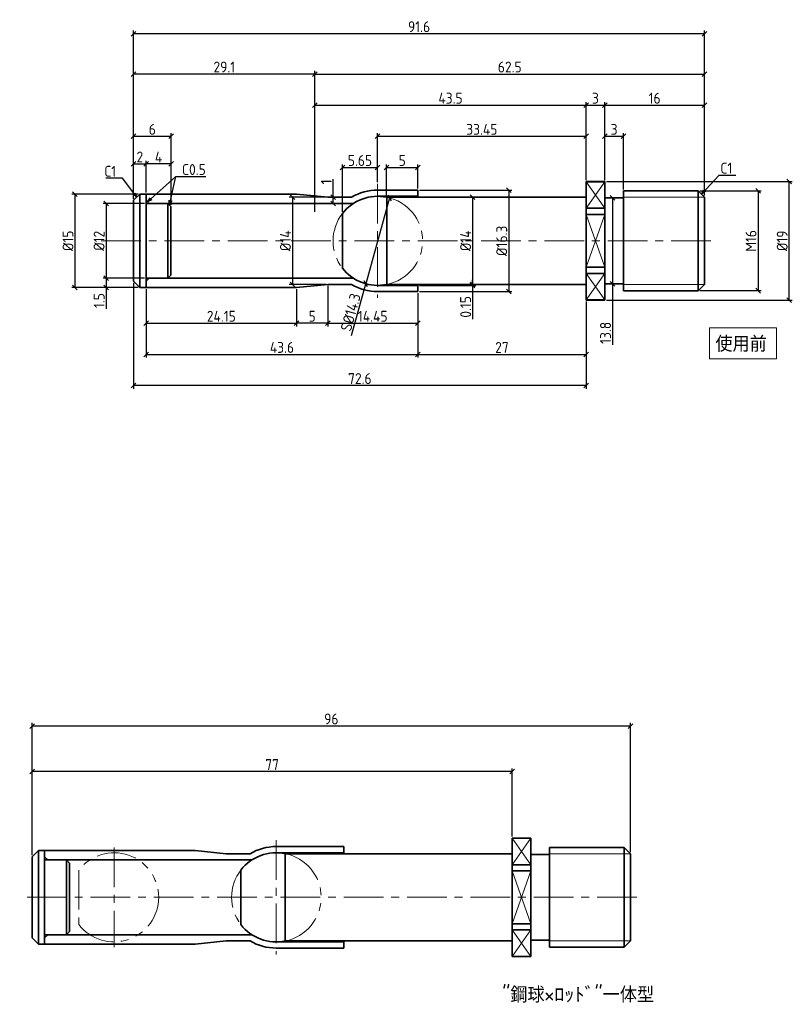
# Model space of a CAD drawing. Header units: millimetres. Extents: x 124 to 848, y -76 to 126.
# Tile 2 of 3: x 424 to 548, y -32 to 126. Entities that reach past the tile are written whole.
import ezdxf

# ---------------------------------------------------------------- set-up
doc = ezdxf.new("R2010")
doc.units = ezdxf.units.MM
doc.header["$LTSCALE"] = 0.2
doc.linetypes.add('CENTER', pattern=[50.8, 31.75, -6.35, 6.35, -6.35])
doc.linetypes.add('PHANTOM', pattern=[63.5, 31.75, -6.35, 6.35, -6.35, 6.35, -6.35])
for name, color, linetype, lineweight in [('18-0-CON', 3, 'Continuous', 18), ('18-2-CEN', 1, 'CENTER', 18), ('18-3-PHA', 6, 'PHANTOM', 18), ('35-0-CON', 7, 'Continuous', 35)]:
    doc.layers.add(name, color=color, linetype=linetype, lineweight=lineweight)
doc.styles.add('Dimension', font='isocp.shx', dxfattribs={"bigfont": 'bigfont.shx'})
doc.styles.get("Standard").update_dxf_attribs({"font": 'isocp.shx', "bigfont": 'bigfont.shx'})
doc.dimstyles.new('計画図', dxfattribs={"dimscale": 0, "dimtxt": 3.5, "dimasz": 1.5, "dimexe": 1, "dimexo": 0.5, "dimgap": 0.5, "dimtad": 1, "dimdec": 3, "dimdsep": 46, "dimtxsty": 'Dimension', "dimblk": 'OBLIQUE', "dimcen": 2.5, "dimclrd": 161, "dimclre": 161, "dimclrt": 161, "dimazin": 2, "dimtp": 0.1, "dimtfac": 0.6, "dimtdec": 3, "dimtmove": 0, "dimatfit": 3, "dimldrblk": 'OPEN30', "dimfxl": 1, "dimarcsym": 0})

# ---------------------------------------------------------------- blocks, each defined once
blk = doc.blocks.new('_Oblique')
at = {"color": 0, "linetype": 'ByBlock', "lineweight": -2}
blk.add_line((-0.5, -0.5), (0.5, 0.5), dxfattribs=at)
blk = doc.blocks.new('*D31')
at = {"layer": '18-0-CON', "color": 161, "lineweight": -2}
for p, q in [((425.93, -7.78), (425.93, 6.14)), ((502.93, 5.64), (425.93, 5.64)), ((502.93, -4.78), (502.93, 6.14))]:
    blk.add_line(p, q, dxfattribs=at)
at = {"layer": 'Defpoints', "color": 0}
for p in [(425.93, 5.64), (502.93, -5.03), (425.93, -8.03)]:
    blk.add_point(p, dxfattribs=at)
at = {"layer": '18-0-CON', "color": 161, "lineweight": -2, "xscale": 0.7500000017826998, "yscale": 0.7500000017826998, "zscale": 0.7500000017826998, "rotation": 180}
blk.add_blockref('_Oblique', (425.93, 5.64), dxfattribs=at)
at = {"layer": '18-0-CON', "color": 161, "lineweight": -2, "xscale": 0.7500000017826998, "yscale": 0.7500000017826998, "zscale": 0.7500000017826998}
blk.add_blockref('_Oblique', (502.93, 5.64), dxfattribs=at)
at = {"layer": '18-0-CON', "color": 161, "insert": (464.43, 6.77), "char_height": 1.75, "attachment_point": 5, "style": 'Dimension'}
blk.add_mtext('77', dxfattribs=at)
blk = doc.blocks.new('_Open30')
at = {"color": 0, "linetype": 'ByBlock', "lineweight": -2}
for p, q in [((-1, 0.27), (0, 0)), ((0, 0), (-1, -0.27)), ((0, 0), (-1, 0))]:
    blk.add_line(p, q, dxfattribs=at)
blk = doc.blocks.new('*D32')
at = {"layer": '18-0-CON', "color": 161, "lineweight": -2}
for p, q in [((425.93, -7.78), (425.93, 13.46)), ((521.93, 12.96), (425.93, 12.96)), ((521.93, -7.28), (521.93, 13.46))]:
    blk.add_line(p, q, dxfattribs=at)
at = {"layer": 'Defpoints', "color": 0}
for p in [(425.93, 12.96), (521.93, -7.53), (425.93, -8.03)]:
    blk.add_point(p, dxfattribs=at)
at = {"layer": '18-0-CON', "color": 161, "lineweight": -2, "xscale": 0.7500000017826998, "yscale": 0.7500000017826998, "zscale": 0.7500000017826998, "rotation": 180}
blk.add_blockref('_Oblique', (425.93, 12.96), dxfattribs=at)
at = {"layer": '18-0-CON', "color": 161, "lineweight": -2, "xscale": 0.7500000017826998, "yscale": 0.7500000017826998, "zscale": 0.7500000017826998}
blk.add_blockref('_Oblique', (521.93, 12.96), dxfattribs=at)
at = {"layer": '18-0-CON', "color": 161, "insert": (473.93, 14.09), "char_height": 1.75, "attachment_point": 5, "style": 'Dimension'}
blk.add_mtext('96', dxfattribs=at)
blk = doc.blocks.new('*D37')
at = {"layer": '18-0-CON', "color": 161, "lineweight": -2}
for p, q in [((442.21, 97.58), (442.21, 124.56)), ((533.81, 124.06), (442.21, 124.06)), ((533.81, 98.08), (533.81, 124.56))]:
    blk.add_line(p, q, dxfattribs=at)
at = {"layer": 'Defpoints', "color": 0}
for p in [(442.21, 124.06), (442.21, 97.33), (533.81, 97.83)]:
    blk.add_point(p, dxfattribs=at)
at = {"layer": '18-0-CON', "color": 161, "lineweight": -2, "xscale": 0.7500000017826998, "yscale": 0.7500000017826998, "zscale": 0.7500000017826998, "rotation": 180}
blk.add_blockref('_Oblique', (442.21, 124.06), dxfattribs=at)
at = {"layer": '18-0-CON', "color": 161, "lineweight": -2, "xscale": 0.7500000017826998, "yscale": 0.7500000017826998, "zscale": 0.7500000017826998}
blk.add_blockref('_Oblique', (533.81, 124.06), dxfattribs=at)
at = {"layer": '18-0-CON', "color": 161, "insert": (488.01, 125.19), "char_height": 1.75, "attachment_point": 5, "style": 'Dimension'}
blk.add_mtext('91.6', dxfattribs=at)
blk = doc.blocks.new('*D38')
at = {"layer": '18-0-CON', "color": 161, "lineweight": -2}
for p, q in [((442.21, 97.58), (442.21, 103.66)), ((442.21, 103.16), (444.21, 103.16)), ((444.21, 98.58), (444.21, 103.66))]:
    blk.add_line(p, q, dxfattribs=at)
at = {"layer": 'Defpoints', "color": 0}
for p in [(444.21, 103.16), (444.21, 98.33), (442.21, 97.33)]:
    blk.add_point(p, dxfattribs=at)
at = {"layer": '18-0-CON', "color": 161, "lineweight": -2, "xscale": 0.74999999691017, "yscale": 0.74999999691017, "zscale": 0.74999999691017, "rotation": 180}
blk.add_blockref('_Oblique', (442.21, 103.16), dxfattribs=at)
at = {"layer": '18-0-CON', "color": 161, "lineweight": -2, "xscale": 0.74999999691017, "yscale": 0.74999999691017, "zscale": 0.74999999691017}
blk.add_blockref('_Oblique', (444.21, 103.16), dxfattribs=at)
at = {"layer": '18-0-CON', "color": 161, "insert": (443.21, 104.28), "char_height": 1.75, "attachment_point": 5, "style": 'Dimension'}
blk.add_mtext('2', dxfattribs=at)
blk = doc.blocks.new('*D39')
at = {"layer": '18-0-CON', "color": 161, "lineweight": -2}
for p, q in [((444.21, 98.58), (444.21, 103.66)), ((448.21, 103.16), (444.21, 103.16)), ((448.21, 96.58), (448.21, 103.66))]:
    blk.add_line(p, q, dxfattribs=at)
at = {"layer": 'Defpoints', "color": 0}
for p in [(444.21, 103.16), (444.21, 98.33), (448.21, 96.33)]:
    blk.add_point(p, dxfattribs=at)
at = {"layer": '18-0-CON', "color": 161, "lineweight": -2, "xscale": 0.74999999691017, "yscale": 0.74999999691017, "zscale": 0.74999999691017, "rotation": 180}
blk.add_blockref('_Oblique', (444.21, 103.16), dxfattribs=at)
at = {"layer": '18-0-CON', "color": 161, "lineweight": -2, "xscale": 0.74999999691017, "yscale": 0.74999999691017, "zscale": 0.74999999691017}
blk.add_blockref('_Oblique', (448.21, 103.16), dxfattribs=at)
at = {"layer": '18-0-CON', "color": 161, "insert": (446.21, 104.28), "char_height": 1.75, "attachment_point": 5, "style": 'Dimension'}
blk.add_mtext('4', dxfattribs=at)
blk = doc.blocks.new('*D40')
at = {"layer": '18-0-CON', "color": 161, "lineweight": -2}
for p, q in [((442.21, 97.58), (442.21, 108.1)), ((442.21, 107.6), (448.21, 107.6)), ((448.21, 96.58), (448.21, 108.1))]:
    blk.add_line(p, q, dxfattribs=at)
at = {"layer": 'Defpoints', "color": 0}
for p in [(448.21, 107.6), (442.21, 97.33), (448.21, 96.33)]:
    blk.add_point(p, dxfattribs=at)
at = {"layer": '18-0-CON', "color": 161, "lineweight": -2, "xscale": 0.74999999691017, "yscale": 0.74999999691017, "zscale": 0.74999999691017, "rotation": 180}
blk.add_blockref('_Oblique', (442.21, 107.6), dxfattribs=at)
at = {"layer": '18-0-CON', "color": 161, "lineweight": -2, "xscale": 0.74999999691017, "yscale": 0.74999999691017, "zscale": 0.74999999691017}
blk.add_blockref('_Oblique', (448.21, 107.6), dxfattribs=at)
at = {"layer": '18-0-CON', "color": 161, "insert": (445.21, 108.72), "char_height": 1.75, "attachment_point": 5, "style": 'Dimension'}
blk.add_mtext('6', dxfattribs=at)
blk = doc.blocks.new('*D41')
at = {"layer": '18-0-CON', "color": 161, "lineweight": -2}
for p, q in [((481.36, 100.23), (481.36, 108.1)), ((481.36, 107.6), (514.81, 107.6)), ((514.81, 100.56), (514.81, 108.1))]:
    blk.add_line(p, q, dxfattribs=at)
at = {"layer": 'Defpoints', "color": 0}
for p in [(514.81, 107.6), (481.36, 99.98), (514.81, 100.31)]:
    blk.add_point(p, dxfattribs=at)
at = {"layer": '18-0-CON', "color": 161, "lineweight": -2, "xscale": 0.74999999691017, "yscale": 0.74999999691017, "zscale": 0.74999999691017, "rotation": 180}
blk.add_blockref('_Oblique', (481.36, 107.6), dxfattribs=at)
at = {"layer": '18-0-CON', "color": 161, "lineweight": -2, "xscale": 0.74999999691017, "yscale": 0.74999999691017, "zscale": 0.74999999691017}
blk.add_blockref('_Oblique', (514.81, 107.6), dxfattribs=at)
at = {"layer": '18-0-CON', "color": 161, "insert": (498.08, 108.72), "char_height": 1.75, "attachment_point": 5, "style": 'Dimension'}
blk.add_mtext('33.45', dxfattribs=at)
blk = doc.blocks.new('*D42')
at = {"layer": '18-0-CON', "color": 161, "lineweight": -2}
for p, q in [((517.81, 100.58), (517.81, 108.1)), ((517.81, 107.6), (520.81, 107.6)), ((520.81, 99.08), (520.81, 108.1))]:
    blk.add_line(p, q, dxfattribs=at)
at = {"layer": 'Defpoints', "color": 0}
for p in [(520.81, 107.6), (517.81, 100.33), (520.81, 98.83)]:
    blk.add_point(p, dxfattribs=at)
at = {"layer": '18-0-CON', "color": 161, "lineweight": -2, "xscale": 0.74999999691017, "yscale": 0.74999999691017, "zscale": 0.74999999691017, "rotation": 180}
blk.add_blockref('_Oblique', (517.81, 107.6), dxfattribs=at)
at = {"layer": '18-0-CON', "color": 161, "lineweight": -2, "xscale": 0.74999999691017, "yscale": 0.74999999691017, "zscale": 0.74999999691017}
blk.add_blockref('_Oblique', (520.81, 107.6), dxfattribs=at)
at = {"layer": '18-0-CON', "color": 161, "insert": (519.31, 108.72), "char_height": 1.75, "attachment_point": 5, "style": 'Dimension'}
blk.add_mtext('3', dxfattribs=at)
blk = doc.blocks.new('*D43')
at = {"layer": '18-0-CON', "color": 161, "lineweight": -2}
for p, q in [((471.31, 95.46), (471.31, 113.1)), ((471.31, 112.6), (514.81, 112.6)), ((514.81, 100.56), (514.81, 113.1))]:
    blk.add_line(p, q, dxfattribs=at)
at = {"layer": 'Defpoints', "color": 0}
for p in [(514.81, 112.6), (514.81, 100.31), (471.31, 95.21)]:
    blk.add_point(p, dxfattribs=at)
at = {"layer": '18-0-CON', "color": 161, "lineweight": -2, "xscale": 0.74999999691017, "yscale": 0.74999999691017, "zscale": 0.74999999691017, "rotation": 180}
blk.add_blockref('_Oblique', (471.31, 112.6), dxfattribs=at)
at = {"layer": '18-0-CON', "color": 161, "lineweight": -2, "xscale": 0.74999999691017, "yscale": 0.74999999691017, "zscale": 0.74999999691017}
blk.add_blockref('_Oblique', (514.81, 112.6), dxfattribs=at)
at = {"layer": '18-0-CON', "color": 161, "insert": (493.06, 113.72), "char_height": 1.75, "attachment_point": 5, "style": 'Dimension'}
blk.add_mtext('43.5', dxfattribs=at)
blk = doc.blocks.new('*D44')
at = {"layer": '18-0-CON', "color": 161, "lineweight": -2}
for p, q in [((514.81, 100.56), (514.81, 113.1)), ((514.81, 112.6), (517.81, 112.6)), ((517.81, 100.56), (517.81, 113.1))]:
    blk.add_line(p, q, dxfattribs=at)
at = {"layer": 'Defpoints', "color": 0}
for p in [(517.81, 112.6), (514.81, 100.31), (517.81, 100.31)]:
    blk.add_point(p, dxfattribs=at)
at = {"layer": '18-0-CON', "color": 161, "lineweight": -2, "xscale": 0.74999999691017, "yscale": 0.74999999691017, "zscale": 0.74999999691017, "rotation": 180}
blk.add_blockref('_Oblique', (514.81, 112.6), dxfattribs=at)
at = {"layer": '18-0-CON', "color": 161, "lineweight": -2, "xscale": 0.74999999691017, "yscale": 0.74999999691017, "zscale": 0.74999999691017}
blk.add_blockref('_Oblique', (517.81, 112.6), dxfattribs=at)
at = {"layer": '18-0-CON', "color": 161, "insert": (516.31, 113.72), "char_height": 1.75, "attachment_point": 5, "style": 'Dimension'}
blk.add_mtext('3', dxfattribs=at)
blk = doc.blocks.new('*D45')
at = {"layer": '18-0-CON', "color": 161, "lineweight": -2}
for p, q in [((517.81, 100.56), (517.81, 113.1)), ((517.81, 112.6), (533.81, 112.6)), ((533.81, 98.08), (533.81, 113.1))]:
    blk.add_line(p, q, dxfattribs=at)
at = {"layer": 'Defpoints', "color": 0}
for p in [(533.81, 112.6), (517.81, 100.31), (533.81, 97.83)]:
    blk.add_point(p, dxfattribs=at)
at = {"layer": '18-0-CON', "color": 161, "lineweight": -2, "xscale": 0.74999999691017, "yscale": 0.74999999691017, "zscale": 0.74999999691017, "rotation": 180}
blk.add_blockref('_Oblique', (517.81, 112.6), dxfattribs=at)
at = {"layer": '18-0-CON', "color": 161, "lineweight": -2, "xscale": 0.74999999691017, "yscale": 0.74999999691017, "zscale": 0.74999999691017}
blk.add_blockref('_Oblique', (533.81, 112.6), dxfattribs=at)
at = {"layer": '18-0-CON', "color": 161, "insert": (525.81, 113.72), "char_height": 1.75, "attachment_point": 5, "style": 'Dimension'}
blk.add_mtext('16', dxfattribs=at)
blk = doc.blocks.new('*D46')
at = {"layer": '18-0-CON', "color": 161, "lineweight": -2}
for p, q in [((471.31, 95.46), (471.31, 118.1)), ((471.31, 117.6), (533.81, 117.6)), ((533.81, 98.08), (533.81, 118.1))]:
    blk.add_line(p, q, dxfattribs=at)
at = {"layer": 'Defpoints', "color": 0}
for p in [(533.81, 117.6), (533.81, 97.83), (471.31, 95.21)]:
    blk.add_point(p, dxfattribs=at)
at = {"layer": '18-0-CON', "color": 161, "lineweight": -2, "xscale": 0.74999999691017, "yscale": 0.74999999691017, "zscale": 0.74999999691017, "rotation": 180}
blk.add_blockref('_Oblique', (471.31, 117.6), dxfattribs=at)
at = {"layer": '18-0-CON', "color": 161, "lineweight": -2, "xscale": 0.74999999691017, "yscale": 0.74999999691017, "zscale": 0.74999999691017}
blk.add_blockref('_Oblique', (533.81, 117.6), dxfattribs=at)
at = {"layer": '18-0-CON', "color": 161, "insert": (502.56, 118.72), "char_height": 1.75, "attachment_point": 5, "style": 'Dimension'}
blk.add_mtext('62.5', dxfattribs=at)
blk = doc.blocks.new('*D47')
at = {"layer": '18-0-CON', "color": 161, "lineweight": -2}
for p, q in [((442.21, 97.58), (442.21, 118.1)), ((471.31, 117.6), (442.21, 117.6)), ((471.31, 95.46), (471.31, 118.1))]:
    blk.add_line(p, q, dxfattribs=at)
at = {"layer": 'Defpoints', "color": 0}
for p in [(442.21, 117.6), (442.21, 97.33), (471.31, 95.21)]:
    blk.add_point(p, dxfattribs=at)
at = {"layer": '18-0-CON', "color": 161, "lineweight": -2, "xscale": 0.74999999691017, "yscale": 0.74999999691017, "zscale": 0.74999999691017, "rotation": 180}
blk.add_blockref('_Oblique', (442.21, 117.6), dxfattribs=at)
at = {"layer": '18-0-CON', "color": 161, "lineweight": -2, "xscale": 0.74999999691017, "yscale": 0.74999999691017, "zscale": 0.74999999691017}
blk.add_blockref('_Oblique', (471.31, 117.6), dxfattribs=at)
at = {"layer": '18-0-CON', "color": 161, "insert": (456.76, 118.72), "char_height": 1.75, "attachment_point": 5, "style": 'Dimension'}
blk.add_mtext('29.1', dxfattribs=at)
blk = doc.blocks.new('*D48')
at = {"layer": '18-0-CON', "color": 161, "lineweight": -2}
for p, q in [((443.96, 96.83), (437.3, 96.83)), ((437.8, 96.83), (437.8, 84.83)), ((443.96, 84.83), (437.3, 84.83))]:
    blk.add_line(p, q, dxfattribs=at)
at = {"layer": 'Defpoints', "color": 0}
for p in [(444.21, 96.83), (437.8, 84.83), (444.21, 84.83)]:
    blk.add_point(p, dxfattribs=at)
at = {"layer": '18-0-CON', "color": 161, "lineweight": -2, "xscale": 0.74999999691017, "yscale": 0.74999999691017, "zscale": 0.74999999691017}
for p, rotation in [((437.8, 96.83), 90), ((437.8, 84.83), 270)]:
    blk.add_blockref('_Oblique', p, dxfattribs=dict(at, rotation=rotation))
at = {"layer": '18-0-CON', "color": 161, "insert": (436.67, 90.83), "char_height": 1.75, "attachment_point": 5, "rotation": 90, "style": 'Dimension'}
blk.add_mtext('%%c12', dxfattribs=at)
blk = doc.blocks.new('*D49')
at = {"layer": '18-0-CON', "color": 161, "lineweight": -2}
for p, q in [((442.96, 98.33), (432.3, 98.33)), ((432.8, 98.33), (432.8, 83.33)), ((442.96, 83.33), (432.3, 83.33))]:
    blk.add_line(p, q, dxfattribs=at)
at = {"layer": 'Defpoints', "color": 0}
for p in [(443.21, 98.33), (432.8, 83.33), (443.21, 83.33)]:
    blk.add_point(p, dxfattribs=at)
at = {"layer": '18-0-CON', "color": 161, "lineweight": -2, "xscale": 0.74999999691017, "yscale": 0.74999999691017, "zscale": 0.74999999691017}
for p, rotation in [((432.8, 98.33), 90), ((432.8, 83.33), 270)]:
    blk.add_blockref('_Oblique', p, dxfattribs=dict(at, rotation=rotation))
at = {"layer": '18-0-CON', "color": 161, "insert": (431.68, 90.83), "char_height": 1.75, "attachment_point": 5, "rotation": 90, "style": 'Dimension'}
blk.add_mtext('%%c15', dxfattribs=at)
blk = doc.blocks.new('*D50')
at = {"layer": '18-0-CON', "color": 161, "lineweight": -2}
for p, q in [((444.21, 83.08), (444.21, 77.1)), ((468.36, 83.08), (468.36, 77.1)), ((444.21, 77.6), (468.36, 77.6))]:
    blk.add_line(p, q, dxfattribs=at)
at = {"layer": 'Defpoints', "color": 0}
for p in [(444.21, 83.33), (468.36, 83.33), (468.36, 77.6)]:
    blk.add_point(p, dxfattribs=at)
at = {"layer": '18-0-CON', "color": 161, "lineweight": -2, "xscale": 0.74999999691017, "yscale": 0.74999999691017, "zscale": 0.74999999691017, "rotation": 180}
blk.add_blockref('_Oblique', (444.21, 77.6), dxfattribs=at)
at = {"layer": '18-0-CON', "color": 161, "lineweight": -2, "xscale": 0.74999999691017, "yscale": 0.74999999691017, "zscale": 0.74999999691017}
blk.add_blockref('_Oblique', (468.36, 77.6), dxfattribs=at)
at = {"layer": '18-0-CON', "color": 161, "insert": (456.28, 78.72), "char_height": 1.75, "attachment_point": 5, "style": 'Dimension'}
blk.add_mtext('24.15', dxfattribs=at)
blk = doc.blocks.new('*D51')
at = {"layer": '18-0-CON', "color": 161, "lineweight": -2}
for p, q in [((468.36, 83.08), (468.36, 77.1)), ((473.36, 83.58), (473.36, 77.1)), ((473.36, 77.6), (468.36, 77.6))]:
    blk.add_line(p, q, dxfattribs=at)
at = {"layer": 'Defpoints', "color": 0}
for p in [(473.36, 83.83), (468.36, 83.33), (468.36, 77.6)]:
    blk.add_point(p, dxfattribs=at)
at = {"layer": '18-0-CON', "color": 161, "lineweight": -2, "xscale": 0.74999999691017, "yscale": 0.74999999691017, "zscale": 0.74999999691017, "rotation": 180}
blk.add_blockref('_Oblique', (468.36, 77.6), dxfattribs=at)
at = {"layer": '18-0-CON', "color": 161, "lineweight": -2, "xscale": 0.74999999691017, "yscale": 0.74999999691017, "zscale": 0.74999999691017}
blk.add_blockref('_Oblique', (473.36, 77.6), dxfattribs=at)
at = {"layer": '18-0-CON', "color": 161, "insert": (470.86, 78.72), "char_height": 1.75, "attachment_point": 5, "style": 'Dimension'}
blk.add_mtext('5', dxfattribs=at)
blk = doc.blocks.new('*D52')
at = {"layer": '18-0-CON', "color": 161, "lineweight": -2}
for p, q in [((473.36, 83.58), (473.36, 77.1)), ((487.81, 82.43), (487.81, 77.1)), ((473.36, 77.6), (487.81, 77.6))]:
    blk.add_line(p, q, dxfattribs=at)
at = {"layer": 'Defpoints', "color": 0}
for p in [(473.36, 83.83), (487.81, 82.68), (487.81, 77.6)]:
    blk.add_point(p, dxfattribs=at)
at = {"layer": '18-0-CON', "color": 161, "lineweight": -2, "xscale": 0.74999999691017, "yscale": 0.74999999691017, "zscale": 0.74999999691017, "rotation": 180}
blk.add_blockref('_Oblique', (473.36, 77.6), dxfattribs=at)
at = {"layer": '18-0-CON', "color": 161, "lineweight": -2, "xscale": 0.74999999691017, "yscale": 0.74999999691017, "zscale": 0.74999999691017}
blk.add_blockref('_Oblique', (487.81, 77.6), dxfattribs=at)
at = {"layer": '18-0-CON', "color": 161, "insert": (480.58, 78.72), "char_height": 1.75, "attachment_point": 5, "style": 'Dimension'}
blk.add_mtext('14.45', dxfattribs=at)
blk = doc.blocks.new('*D53')
at = {"layer": '18-0-CON', "color": 161, "lineweight": -2}
for p, q in [((444.21, 83.08), (444.21, 72.1)), ((487.81, 82.43), (487.81, 72.1)), ((444.21, 72.6), (487.81, 72.6))]:
    blk.add_line(p, q, dxfattribs=at)
at = {"layer": 'Defpoints', "color": 0}
for p in [(444.21, 83.33), (487.81, 82.68), (487.81, 72.6)]:
    blk.add_point(p, dxfattribs=at)
at = {"layer": '18-0-CON', "color": 161, "lineweight": -2, "xscale": 0.74999999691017, "yscale": 0.74999999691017, "zscale": 0.74999999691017, "rotation": 180}
blk.add_blockref('_Oblique', (444.21, 72.6), dxfattribs=at)
at = {"layer": '18-0-CON', "color": 161, "lineweight": -2, "xscale": 0.74999999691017, "yscale": 0.74999999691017, "zscale": 0.74999999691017}
blk.add_blockref('_Oblique', (487.81, 72.6), dxfattribs=at)
at = {"layer": '18-0-CON', "color": 161, "insert": (466.01, 73.72), "char_height": 1.75, "attachment_point": 5, "style": 'Dimension'}
blk.add_mtext('43.6', dxfattribs=at)
blk = doc.blocks.new('*D54')
at = {"layer": '18-0-CON', "color": 161, "lineweight": -2}
for p, q in [((487.81, 82.43), (487.81, 72.1)), ((514.81, 81.08), (514.81, 72.1)), ((487.81, 72.6), (514.81, 72.6))]:
    blk.add_line(p, q, dxfattribs=at)
at = {"layer": 'Defpoints', "color": 0}
for p in [(487.81, 82.68), (514.81, 81.33), (514.81, 72.6)]:
    blk.add_point(p, dxfattribs=at)
at = {"layer": '18-0-CON', "color": 161, "lineweight": -2, "xscale": 0.74999999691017, "yscale": 0.74999999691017, "zscale": 0.74999999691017, "rotation": 180}
blk.add_blockref('_Oblique', (487.81, 72.6), dxfattribs=at)
at = {"layer": '18-0-CON', "color": 161, "lineweight": -2, "xscale": 0.74999999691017, "yscale": 0.74999999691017, "zscale": 0.74999999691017}
blk.add_blockref('_Oblique', (514.81, 72.6), dxfattribs=at)
at = {"layer": '18-0-CON', "color": 161, "insert": (501.31, 73.72), "char_height": 1.75, "attachment_point": 5, "style": 'Dimension'}
blk.add_mtext('27', dxfattribs=at)
blk = doc.blocks.new('*D55')
at = {"layer": '18-0-CON', "color": 161, "lineweight": -2}
for p, q in [((442.21, 84.08), (442.21, 67.1)), ((514.81, 81.08), (514.81, 67.1)), ((514.81, 67.6), (442.21, 67.6))]:
    blk.add_line(p, q, dxfattribs=at)
at = {"layer": 'Defpoints', "color": 0}
for p in [(442.21, 84.33), (514.81, 81.33), (442.21, 67.6)]:
    blk.add_point(p, dxfattribs=at)
at = {"layer": '18-0-CON', "color": 161, "lineweight": -2, "xscale": 0.74999999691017, "yscale": 0.74999999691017, "zscale": 0.74999999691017, "rotation": 180}
blk.add_blockref('_Oblique', (442.21, 67.6), dxfattribs=at)
at = {"layer": '18-0-CON', "color": 161, "lineweight": -2, "xscale": 0.74999999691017, "yscale": 0.74999999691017, "zscale": 0.74999999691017}
blk.add_blockref('_Oblique', (514.81, 67.6), dxfattribs=at)
at = {"layer": '18-0-CON', "color": 161, "insert": (478.51, 68.72), "char_height": 1.75, "attachment_point": 5, "style": 'Dimension'}
blk.add_mtext('72.6', dxfattribs=at)
blk = doc.blocks.new('*D56')
at = {"layer": '18-0-CON', "color": 161, "lineweight": -2}
for p, q in [((496.36, 97.83), (496.11, 97.83)), ((496.61, 97.83), (496.61, 83.83)), ((496.36, 83.83), (496.11, 83.83))]:
    blk.add_line(p, q, dxfattribs=at)
at = {"layer": 'Defpoints', "color": 0}
for p in [(496.61, 97.83), (496.61, 83.83), (496.61, 83.83)]:
    blk.add_point(p, dxfattribs=at)
at = {"layer": '18-0-CON', "color": 161, "lineweight": -2, "xscale": 0.74999999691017, "yscale": 0.74999999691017, "zscale": 0.74999999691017}
for p, rotation in [((496.61, 97.83), 90), ((496.61, 83.83), 270)]:
    blk.add_blockref('_Oblique', p, dxfattribs=dict(at, rotation=rotation))
at = {"layer": '18-0-CON', "color": 161, "insert": (495.48, 90.83), "char_height": 1.75, "attachment_point": 5, "rotation": 90, "style": 'Dimension'}
blk.add_mtext('%%c14', dxfattribs=at)
blk = doc.blocks.new('*D57')
at = {"layer": '18-0-CON', "color": 161, "lineweight": -2}
for p, q in [((488.06, 98.98), (502.9, 98.98)), ((502.4, 98.98), (502.4, 82.68)), ((488.06, 82.68), (502.9, 82.68))]:
    blk.add_line(p, q, dxfattribs=at)
at = {"layer": 'Defpoints', "color": 0}
for p in [(487.81, 98.98), (487.81, 82.68), (502.4, 82.68)]:
    blk.add_point(p, dxfattribs=at)
at = {"layer": '18-0-CON', "color": 161, "lineweight": -2, "xscale": 0.74999999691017, "yscale": 0.74999999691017, "zscale": 0.74999999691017}
for p, rotation in [((502.4, 98.98), 90), ((502.4, 82.68), 270)]:
    blk.add_blockref('_Oblique', p, dxfattribs=dict(at, rotation=rotation))
at = {"layer": '18-0-CON', "color": 161, "insert": (501.28, 90.83), "char_height": 1.75, "attachment_point": 5, "rotation": 90, "style": 'Dimension'}
blk.add_mtext('%%c16.3', dxfattribs=at)
blk = doc.blocks.new('*D58')
at = {"layer": '18-0-CON', "color": 161, "lineweight": -2}
for p, q in [((488.06, 83.83), (497.11, 83.83)), ((496.61, 83.83), (496.61, 84.58)), ((496.61, 83.83), (496.61, 83.68)), ((488.06, 83.68), (497.11, 83.68)), ((496.61, 83.68), (496.61, 78.28))]:
    blk.add_line(p, q, dxfattribs=at)
at = {"layer": 'Defpoints', "color": 0}
for p in [(487.81, 83.83), (496.61, 83.83), (487.81, 83.68)]:
    blk.add_point(p, dxfattribs=at)
at = {"layer": '18-0-CON', "color": 161, "lineweight": -2, "xscale": 0.74999999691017, "yscale": 0.74999999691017, "zscale": 0.74999999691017}
for p, rotation in [((496.61, 83.83), 270), ((496.61, 83.68), 90)]:
    blk.add_blockref('_Oblique', p, dxfattribs=dict(at, rotation=rotation))
at = {"layer": '18-0-CON', "color": 161, "insert": (495.48, 80.23), "char_height": 1.75, "attachment_point": 5, "rotation": 90, "style": 'Dimension'}
blk.add_mtext('0.15', dxfattribs=at)
blk = doc.blocks.new('*D59')
at = {"layer": '18-0-CON', "color": 161, "lineweight": -2}
for p, q in [((519.06, 97.73), (518.56, 97.73)), ((519.06, 97.73), (519.06, 83.93)), ((519.06, 83.93), (518.56, 83.93)), ((519.06, 83.93), (519.06, 74.14))]:
    blk.add_line(p, q, dxfattribs=at)
at = {"layer": 'Defpoints', "color": 0}
for p in [(519.31, 97.73), (519.06, 83.93), (519.31, 83.93)]:
    blk.add_point(p, dxfattribs=at)
at = {"layer": '18-0-CON', "color": 161, "lineweight": -2, "xscale": 0.74999999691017, "yscale": 0.74999999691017, "zscale": 0.74999999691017}
for p, rotation in [((519.06, 97.73), 90), ((519.06, 83.93), 270)]:
    blk.add_blockref('_Oblique', p, dxfattribs=dict(at, rotation=rotation))
at = {"layer": '18-0-CON', "color": 161, "insert": (517.93, 76.06), "char_height": 1.75, "attachment_point": 5, "rotation": 90, "style": 'Dimension'}
blk.add_mtext('13.8', dxfattribs=at)
blk = doc.blocks.new('*D60')
at = {"layer": '18-0-CON', "color": 161, "lineweight": -2}
for p, q in [((533.06, 98.83), (542.9, 98.83)), ((542.4, 98.83), (542.4, 82.83)), ((533.06, 82.83), (542.9, 82.83))]:
    blk.add_line(p, q, dxfattribs=at)
at = {"layer": 'Defpoints', "color": 0}
for p in [(532.81, 98.83), (532.81, 82.83), (542.4, 82.83)]:
    blk.add_point(p, dxfattribs=at)
at = {"layer": '18-0-CON', "color": 161, "lineweight": -2, "xscale": 0.74999999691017, "yscale": 0.74999999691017, "zscale": 0.74999999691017}
for p, rotation in [((542.4, 98.83), 90), ((542.4, 82.83), 270)]:
    blk.add_blockref('_Oblique', p, dxfattribs=dict(at, rotation=rotation))
at = {"layer": '18-0-CON', "color": 161, "insert": (541.28, 90.83), "char_height": 1.75, "attachment_point": 5, "rotation": 90, "style": 'Dimension'}
blk.add_mtext('M16', dxfattribs=at)
blk = doc.blocks.new('*D61')
at = {"layer": '18-0-CON', "color": 161, "lineweight": -2}
for p, q in [((518.06, 100.33), (547.9, 100.33)), ((547.4, 81.33), (547.4, 100.33)), ((518.06, 81.33), (547.9, 81.33))]:
    blk.add_line(p, q, dxfattribs=at)
at = {"layer": 'Defpoints', "color": 0}
for p in [(517.81, 100.33), (547.4, 100.33), (517.81, 81.33)]:
    blk.add_point(p, dxfattribs=at)
at = {"layer": '18-0-CON', "color": 161, "lineweight": -2, "xscale": 0.74999999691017, "yscale": 0.74999999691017, "zscale": 0.74999999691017}
for p, rotation in [((547.4, 100.33), 90), ((547.4, 81.33), 270)]:
    blk.add_blockref('_Oblique', p, dxfattribs=dict(at, rotation=rotation))
at = {"layer": '18-0-CON', "color": 161, "insert": (546.28, 90.83), "char_height": 1.75, "attachment_point": 5, "rotation": 90, "style": 'Dimension'}
blk.add_mtext('%%c19', dxfattribs=at)
blk = doc.blocks.new('*D62')
at = {"layer": '18-0-CON', "color": 161, "lineweight": -2}
for p in [(483.26, 97.72), (477.17, 75.63)]:
    blk.add_line(p, (479.46, 83.93), dxfattribs=at)
at = {"layer": 'Defpoints', "color": 0}
for p in [(483.26, 97.72), (479.46, 83.93)]:
    blk.add_point(p, dxfattribs=at)
at = {"layer": '18-0-CON', "color": 161, "lineweight": -2, "xscale": 0.74999999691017, "yscale": 0.74999999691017, "zscale": 0.74999999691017}
for p, rotation in [((483.26, 97.72), 254.5951774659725), ((479.46, 83.93), 74.59517746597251)]:
    blk.add_blockref('_Oblique', p, dxfattribs=dict(at, rotation=rotation))
at = {"layer": '18-0-CON', "color": 161, "insert": (477.03, 79.36), "char_height": 1.75, "attachment_point": 5, "rotation": 74.5952, "style": 'Dimension'}
blk.add_mtext('S%%c14.3', dxfattribs=at)
blk = doc.blocks.new('*D63')
at = {"layer": '18-0-CON', "color": 161, "lineweight": -2}
for p, q in [((473.11, 97.83), (467.19, 97.83)), ((467.69, 97.83), (467.69, 83.83)), ((473.11, 83.83), (467.19, 83.83))]:
    blk.add_line(p, q, dxfattribs=at)
at = {"layer": 'Defpoints', "color": 0}
for p in [(473.36, 97.83), (467.69, 83.83), (473.36, 83.83)]:
    blk.add_point(p, dxfattribs=at)
at = {"layer": '18-0-CON', "color": 161, "lineweight": -2, "xscale": 0.74999999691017, "yscale": 0.74999999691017, "zscale": 0.74999999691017}
for p, rotation in [((467.69, 97.83), 90), ((467.69, 83.83), 270)]:
    blk.add_blockref('_Oblique', p, dxfattribs=dict(at, rotation=rotation))
at = {"layer": '18-0-CON', "color": 161, "insert": (466.57, 90.83), "char_height": 1.75, "attachment_point": 5, "rotation": 90, "style": 'Dimension'}
blk.add_mtext('%%c14', dxfattribs=at)
blk = doc.blocks.new('*D64')
at = {"layer": '18-0-CON', "color": 161, "lineweight": -2}
for p, q in [((443.96, 84.83), (437.3, 84.83)), ((437.8, 84.83), (437.8, 83.33)), ((442.96, 83.33), (437.3, 83.33)), ((437.8, 83.33), (437.8, 79.91))]:
    blk.add_line(p, q, dxfattribs=at)
at = {"layer": 'Defpoints', "color": 0}
for p in [(444.21, 84.83), (437.8, 83.33), (443.21, 83.33)]:
    blk.add_point(p, dxfattribs=at)
at = {"layer": '18-0-CON', "color": 161, "lineweight": -2, "xscale": 0.7499999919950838, "yscale": 0.7499999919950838, "zscale": 0.7499999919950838}
for p, rotation in [((437.8, 84.83), 90), ((437.8, 83.33), 270)]:
    blk.add_blockref('_Oblique', p, dxfattribs=dict(at, rotation=rotation))
at = {"layer": '18-0-CON', "color": 161, "insert": (436.68, 81.24), "char_height": 1.75, "attachment_point": 5, "rotation": 90, "style": 'Dimension'}
blk.add_mtext('1.5', dxfattribs=at)
blk = doc.blocks.new('*D65')
at = {"layer": '18-0-CON', "color": 161, "lineweight": -2}
for p, q in [((474.25, 97.83), (474.25, 100.71)), ((473.61, 97.83), (474.75, 97.83)), ((473.61, 96.83), (474.75, 96.83)), ((474.25, 96.83), (474.25, 97.83))]:
    blk.add_line(p, q, dxfattribs=at)
at = {"layer": 'Defpoints', "color": 0}
for p in [(473.36, 97.83), (473.36, 96.83), (474.25, 96.83)]:
    blk.add_point(p, dxfattribs=at)
at = {"layer": '18-0-CON', "color": 161, "lineweight": -2, "xscale": 0.7499999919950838, "yscale": 0.7499999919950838, "zscale": 0.7499999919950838}
for p, rotation in [((474.25, 97.83), 90), ((474.25, 96.83), 270)]:
    blk.add_blockref('_Oblique', p, dxfattribs=dict(at, rotation=rotation))
at = {"layer": '18-0-CON', "color": 161, "insert": (473.13, 100.29), "char_height": 1.75, "attachment_point": 5, "rotation": 90, "style": 'Dimension'}
blk.add_mtext('1', dxfattribs=at)
blk = doc.blocks.new('*D66')
at = {"layer": '18-0-CON', "color": 161, "lineweight": -2}
for p, q in [((475.71, 95.46), (475.71, 103.1)), ((481.36, 100.23), (481.36, 103.1)), ((475.71, 102.6), (481.36, 102.6))]:
    blk.add_line(p, q, dxfattribs=at)
at = {"layer": 'Defpoints', "color": 0}
for p in [(481.36, 102.6), (481.36, 99.98), (475.71, 95.21)]:
    blk.add_point(p, dxfattribs=at)
at = {"layer": '18-0-CON', "color": 161, "lineweight": -2, "xscale": 0.7499999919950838, "yscale": 0.7499999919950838, "zscale": 0.7499999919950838, "rotation": 180}
blk.add_blockref('_Oblique', (475.71, 102.6), dxfattribs=at)
at = {"layer": '18-0-CON', "color": 161, "lineweight": -2, "xscale": 0.7499999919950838, "yscale": 0.7499999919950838, "zscale": 0.7499999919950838}
blk.add_blockref('_Oblique', (481.36, 102.6), dxfattribs=at)
at = {"layer": '18-0-CON', "color": 161, "insert": (478.53, 103.72), "char_height": 1.75, "attachment_point": 5, "style": 'Dimension'}
blk.add_mtext('5.65', dxfattribs=at)
blk = doc.blocks.new('*D67')
at = {"layer": '18-0-CON', "color": 161, "lineweight": -2}
for p, q in [((482.81, 98.08), (482.81, 103.1)), ((487.81, 99.23), (487.81, 103.1)), ((482.81, 102.6), (487.81, 102.6))]:
    blk.add_line(p, q, dxfattribs=at)
at = {"layer": 'Defpoints', "color": 0}
for p in [(487.81, 102.6), (487.81, 98.98), (482.81, 97.83)]:
    blk.add_point(p, dxfattribs=at)
at = {"layer": '18-0-CON', "color": 161, "lineweight": -2, "xscale": 0.7499999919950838, "yscale": 0.7499999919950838, "zscale": 0.7499999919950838, "rotation": 180}
blk.add_blockref('_Oblique', (482.81, 102.6), dxfattribs=at)
at = {"layer": '18-0-CON', "color": 161, "lineweight": -2, "xscale": 0.7499999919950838, "yscale": 0.7499999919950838, "zscale": 0.7499999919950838}
blk.add_blockref('_Oblique', (487.81, 102.6), dxfattribs=at)
at = {"layer": '18-0-CON', "color": 161, "insert": (485.31, 103.72), "char_height": 1.75, "attachment_point": 5, "style": 'Dimension'}
blk.add_mtext('5', dxfattribs=at)

msp = doc.modelspace()

# ---------------------------------------------------------------- linework, layer by layer
at = {"layer": '18-0-CON'}
for p, q in [((517.8064, 96.0679), (514.8064, 100.3106)), ((517.8064, 100.3106), (514.8064, 96.0679)), ((533.8064, 97.828), (520.8064, 97.828)), ((517.8064, 86.5854), (514.8064, 95.0707)), ((517.8064, 95.0707), (514.8064, 86.5854)), ((517.8064, 81.3455), (514.8064, 85.5881)), ((517.8064, 85.5881), (514.8064, 81.3455)), ((533.8064, 83.828), (520.8064, 83.828)), ((505.929, -9.2945), (502.929, -5.0519)), ((505.929, -5.0519), (502.929, -9.2945)), ((521.929, -7.5344), (508.929, -7.5344)), ((505.929, -18.7771), (502.929, -10.2918)), ((505.929, -10.2918), (502.929, -18.7771)), ((505.929, -24.017), (502.929, -19.7743)), ((505.929, -19.7743), (502.929, -24.017)), ((521.929, -21.5344), (508.929, -21.5344))]:
    msp.add_line(p, q, dxfattribs=at)
msp.add_lwpolyline([(534.6232, 76.8809), (545.3755, 76.8809), (545.3755, 71.8969), (534.6232, 71.8969)], close=True, dxfattribs=at)
at = {"layer": '18-2-CEN'}
for p, q in [((481.3564, 99.978), (481.3564, 81.678)), ((534.8064, 90.828), (435.8064, 90.828)), ((465.079, -5.3844), (465.079, -23.6844)), ((439.079, -6.5344), (439.079, -22.5344)), ((522.929, -14.5344), (423.929, -14.5344))]:
    msp.add_line(p, q, dxfattribs=at)
at = {"layer": '18-3-PHA'}
msp.add_line((433.429, -10.1526), (433.429, -18.9162), dxfattribs=at)
for centre, radius, start, end in [((481.4482, 90.828), 7.1319, 281.034708, 78.965292), ((481.3564, 90.828), 7.15, 142.205121, 217.794879), ((439.079, -14.5344), 7.15, 217.794879, 142.205121), ((465.1708, -14.5344), 7.1319, 281.034708, 78.965292), ((465.079, -14.5344), 7.15, 142.205121, 217.794879)]:
    msp.add_arc(centre, radius, start, end, dxfattribs=at)
at = {"layer": '35-0-CON'}
for p, q in [((514.8064, 100.328), (514.8064, 81.328)), ((514.8064, 100.328), (517.8064, 100.328)), ((514.8064, 100.3106), (517.8064, 100.3106)), ((517.8064, 100.328), (517.8064, 81.328)), ((442.2064, 97.328), (443.2064, 98.328)), ((443.2064, 98.328), (468.3564, 98.328)), ((444.2064, 98.328), (443.2064, 98.328)), ((443.2064, 98.328), (443.2064, 83.328)), ((444.2064, 83.328), (444.2064, 98.328)), ((468.3564, 98.328), (473.3564, 97.828)), ((481.3564, 98.978), (487.8064, 98.978)), ((481.3564, 97.978), (487.8064, 97.978)), ((487.8064, 97.828), (487.8064, 98.978)), ((520.8064, 98.828), (532.8064, 98.828)), ((520.8064, 98.828), (520.8064, 82.828)), ((532.8064, 98.828), (533.8064, 97.828)), ((532.8064, 98.828), (532.8064, 82.828)), ((442.2064, 84.328), (442.2064, 97.328)), ((444.2064, 97.328), (444.7064, 96.828)), ((444.2064, 96.828), (477.4676, 96.828)), ((447.7064, 96.828), (448.2064, 96.328)), ((447.7064, 96.828), (447.7064, 84.828)), ((473.3564, 97.828), (477.1824, 97.828)), ((482.8133, 97.828), (514.8064, 97.828)), ((482.8133, 83.828), (482.8133, 97.828)), ((520.8064, 97.728), (517.8064, 97.728)), ((533.8064, 97.828), (533.8064, 83.828)), ((533.8064, 97.828), (533.8064, 83.828)), ((448.2064, 96.328), (448.2064, 85.328)), ((475.7064, 95.2098), (475.7064, 86.4462)), ((514.8064, 96.0679), (517.8064, 96.0679)), ((514.8064, 95.0707), (517.8064, 95.0707)), ((514.8064, 86.5854), (517.8064, 86.5854)), ((514.8064, 85.5881), (517.8064, 85.5881)), ((442.2064, 84.328), (443.2064, 83.328)), ((444.7064, 84.828), (444.2064, 84.328)), ((444.2064, 84.828), (477.4676, 84.828)), ((447.7064, 84.828), (448.2064, 85.328)), ((468.3564, 83.328), (473.3564, 83.828)), ((473.3564, 83.828), (477.1824, 83.828)), ((482.8133, 83.828), (514.8064, 83.828)), ((487.8064, 83.828), (487.8064, 82.678)), ((520.8064, 83.928), (517.8064, 83.928)), ((532.8064, 82.828), (533.8064, 83.828)), ((443.2064, 83.328), (468.3564, 83.328)), ((444.2064, 83.328), (443.2064, 83.328)), ((481.3564, 83.678), (487.8064, 83.678)), ((481.3564, 82.678), (487.8064, 82.678)), ((520.8064, 82.828), (532.8064, 82.828)), ((514.8064, 81.3455), (517.8064, 81.3455)), ((514.8064, 81.328), (517.8064, 81.328)), ((502.929, -5.0344), (502.929, -24.0344)), ((502.929, -5.0344), (505.929, -5.0344)), ((502.929, -5.0519), (505.929, -5.0519)), ((505.929, -5.0344), (505.929, -24.0344)), ((425.929, -8.0344), (426.929, -7.0344)), ((427.929, -7.0344), (426.929, -7.0344)), ((426.929, -7.0344), (426.929, -22.0344)), ((426.929, -7.0344), (452.079, -7.0344)), ((427.929, -22.0344), (427.929, -7.0344)), ((452.079, -7.0344), (457.079, -7.5344)), ((457.079, -7.5344), (460.905, -7.5344)), ((465.079, -6.3844), (475.929, -6.3844)), ((465.079, -7.3844), (475.929, -7.3844)), ((466.5359, -7.5344), (502.929, -7.5344)), ((466.5359, -21.5344), (466.5359, -7.5344)), ((475.929, -7.5344), (475.929, -6.3844)), ((508.929, -7.6344), (505.929, -7.6344)), ((508.929, -6.5344), (520.929, -6.5344)), ((508.929, -6.5344), (508.929, -22.5344)), ((520.929, -6.5344), (521.929, -7.5344)), ((520.929, -6.5344), (520.929, -22.5344)), ((521.929, -7.5344), (521.929, -21.5344)), ((521.929, -7.5344), (521.929, -21.5344)), ((425.929, -21.0344), (425.929, -8.0344)), ((427.929, -8.0344), (428.429, -8.5344)), ((427.929, -8.5344), (461.1902, -8.5344)), ((431.429, -8.5344), (431.929, -9.0344)), ((431.429, -8.5344), (431.429, -20.5344)), ((431.929, -9.0344), (431.929, -20.0344)), ((502.929, -9.2945), (505.929, -9.2945)), ((459.429, -10.1526), (459.429, -18.9162)), ((502.929, -10.2918), (505.929, -10.2918)), ((502.929, -18.7771), (505.929, -18.7771)), ((428.429, -20.5344), (427.929, -21.0344)), ((427.929, -20.5344), (461.1902, -20.5344)), ((431.429, -20.5344), (431.929, -20.0344)), ((502.929, -19.7743), (505.929, -19.7743)), ((425.929, -21.0344), (426.929, -22.0344)), ((426.929, -22.0344), (452.079, -22.0344)), ((427.929, -22.0344), (426.929, -22.0344)), ((452.079, -22.0344), (457.079, -21.5344)), ((457.079, -21.5344), (460.905, -21.5344)), ((465.079, -21.6844), (475.929, -21.6844)), ((466.5359, -21.5344), (502.929, -21.5344)), ((475.929, -21.5344), (475.929, -22.6844)), ((508.929, -21.4344), (505.929, -21.4344)), ((520.929, -22.5344), (521.929, -21.5344)), ((465.079, -22.6844), (475.929, -22.6844)), ((508.929, -22.5344), (520.929, -22.5344)), ((502.929, -24.017), (505.929, -24.017)), ((502.929, -24.0344), (505.929, -24.0344))]:
    msp.add_line(p, q, dxfattribs=at)
for centre, radius, start, end in [((481.3564, 90.828), 7.15, 78.243111, 142.205121), ((481.3564, 90.828), 8.15, 90, 120.807182), ((481.3564, 90.828), 7.15, 217.794879, 281.756889), ((481.3564, 90.828), 8.15, 239.192818, 270), ((465.079, -14.5344), 7.15, 78.243111, 142.205121), ((465.079, -14.5344), 8.15, 90, 120.807182), ((465.079, -14.5344), 7.15, 217.794879, 281.756889), ((465.079, -14.5344), 8.15, 239.192818, 270)]:
    msp.add_arc(centre, radius, start, end, dxfattribs=at)

# ---------------------------------------------------------------- texts
at = {"layer": '18-0-CON', "color": 161, "char_height": 1.75, "style": 'Dimension'}
for s, insert, attachment_point in [('C1', (439.4181, 101.1163), 9), ('C0.5', (449.9753, 101.3923), 7), ('C1', (538.278, 101.6163), 9)]:
    msp.add_mtext(s, dxfattribs=dict(at, insert=insert, attachment_point=attachment_point))
at = {"layer": '18-0-CON', "char_height": 2.5, "attachment_point": 1}
for s, insert, width in [('使用前', (535.5564, 75.51), 22.984509), ('"鋼球×ﾛｯﾄﾞ"一体型', (501.3647, -28.9304), 34.080247)]:
    msp.add_mtext(s, dxfattribs=dict(at, insert=insert, width=width))

# ---------------------------------------------------------------- dimensions: what is measured, and where the dimension line sits
at = {"layer": '18-0-CON'}
for base, p1, p2, override, picture, middle in [((442.2064, 124.0611), (533.8064, 97.828), (442.2064, 97.328), {"dimscale": 0.5}, '*D37', (488.0064, 125.1861)), ((442.2064, 117.5956), (471.3064, 95.2098), (442.2064, 97.328), {"dimscale": 0.5}, '*D47', (456.7564, 118.7207)), ((533.8064, 117.5956), (471.3064, 95.2098), (533.8064, 97.828), {"dimscale": 0.5}, '*D46', (502.5564, 118.7207)), ((514.8064, 112.5956), (471.3064, 95.2098), (514.8064, 100.3106), {"dimscale": 0.5}, '*D43', (493.0564, 113.7206)), ((517.8064, 112.5956), (514.8064, 100.3106), (517.8064, 100.3106), {"dimscale": 0.5}, '*D44', (516.3064, 113.7206)), ((533.8064, 112.5956), (517.8064, 100.3106), (533.8064, 97.828), {"dimscale": 0.5}, '*D45', (525.8064, 113.7206)), ((448.2064, 107.5956), (442.2064, 97.328), (448.2064, 96.328), {"dimscale": 0.5}, '*D40', (445.2064, 108.7206)), ((514.8064, 107.5956), (481.3564, 99.978), (514.8064, 100.3106), {"dimscale": 0.5}, '*D41', (498.0814, 108.7206)), ((520.8064, 107.5956), (517.8064, 100.328), (520.8064, 98.828), {"dimscale": 0.5}, '*D42', (519.3064, 108.7206)), ((444.2064, 103.1591), (442.2064, 97.328), (444.2064, 98.328), {"dimscale": 0.5}, '*D38', (443.2064, 104.2843)), ((444.2064, 103.1591), (448.2064, 96.328), (444.2064, 98.328), {"dimscale": 0.5}, '*D39', (446.2064, 104.2841)), ((481.3564, 102.5956), (475.7064, 95.2098), (481.3564, 99.978), {"dimscale": 0.5}, '*D66', (478.5314, 103.7206)), ((487.8064, 102.5956), (482.8133, 97.828), (487.8064, 98.978), {"dimscale": 0.5, "dimdec": 1}, '*D67', (485.3098, 103.7206)), ((442.2064, 67.5956), (514.8064, 81.328), (442.2064, 84.328), {"dimscale": 0.5}, '*D55', (478.5064, 68.7207)), ((468.3564, 77.5956), (473.3564, 83.828), (468.3564, 83.328), {"dimscale": 0.5}, '*D51', (470.8564, 78.7206)), ((487.8064, 77.5956), (473.3564, 83.828), (487.8064, 82.678), {"dimscale": 0.5}, '*D52', (480.5814, 78.7206)), ((468.3564, 77.5956), (444.2064, 83.328), (468.3564, 83.328), {"dimscale": 0.5}, '*D50', (456.2814, 78.7207)), ((487.8064, 72.5956), (444.2064, 83.328), (487.8064, 82.678), {"dimscale": 0.5}, '*D53', (466.0064, 73.7206)), ((514.8064, 72.5956), (487.8064, 82.678), (514.8064, 81.328), {"dimscale": 0.5}, '*D54', (501.3064, 73.7207)), ((425.929, 12.9603), (521.929, -7.5344), (425.929, -8.0344), {"dimscale": 0.5}, '*D32', (473.929, 14.0853)), ((425.929, 5.6447), (502.929, -5.0344), (425.929, -8.0344), {"dimscale": 0.5}, '*D31', (464.429, 6.7697))]:
    dim = msp.add_linear_dim(base=base, p1=p1, p2=p2, dimstyle='計画図', override=override, dxfattribs=at)
    dim.commit()
    dim.dimension.update_dxf_attribs({"geometry": picture, "text_midpoint": middle})
for base, p1, p2, picture, middle in [((474.2522, 96.828), (473.3564, 97.828), (473.3564, 96.828), '*D65', (474.2522, 100.2897)), ((519.0564, 83.928), (519.3064, 97.728), (519.3064, 83.928), '*D59', (519.0564, 76.057))]:
    dim = msp.add_linear_dim(base=base, p1=p1, p2=p2, angle=90, dimstyle='計画図', override={"dimscale": 0.5}, dxfattribs=at)
    dim.commit()
    dim.dimension.update_dxf_attribs({"geometry": picture, "text_midpoint": middle, "dimtype": 160})
for base, p1, p2, override, picture, middle in [((547.4001, 100.328), (517.8064, 81.328), (517.8064, 100.328), {"dimscale": 0.5, "dimpost": '%%c<>'}, '*D61', (546.2751, 90.828)), ((432.8001, 83.328), (443.2064, 98.328), (443.2064, 83.328), {"dimscale": 0.5, "dimpost": '%%c<>'}, '*D49', (431.6751, 90.828)), ((467.6943, 83.828), (473.3564, 97.828), (473.3564, 83.828), {"dimscale": 0.5, "dimpost": '%%c<>'}, '*D63', (466.5693, 90.828)), ((502.4001, 82.678), (487.8064, 98.978), (487.8064, 82.678), {"dimscale": 0.5, "dimpost": '%%c<>'}, '*D57', (501.2751, 90.828)), ((496.6098, 83.828), (496.6098, 97.828), (496.6098, 83.828), {"dimscale": 0.5, "dimpost": '%%c<>'}, '*D56', (495.4848, 90.828)), ((542.4001, 82.828), (532.8064, 98.828), (532.8064, 82.828), {"dimscale": 0.5, "dimpost": 'M<>'}, '*D60', (541.2751, 90.828)), ((437.8001, 84.828), (444.2064, 96.828), (444.2064, 84.828), {"dimscale": 0.5, "dimpost": '%%c<>'}, '*D48', (436.6749, 90.828)), ((437.8001, 83.328), (444.2064, 84.828), (443.2064, 83.328), {"dimscale": 0.5}, '*D64', (436.6751, 81.2418)), ((496.6098, 83.828), (487.8064, 83.678), (487.8064, 83.828), {"dimscale": 0.5, "dimjust": 1}, '*D58', (495.4848, 80.2286))]:
    dim = msp.add_linear_dim(base=base, p1=p1, p2=p2, angle=90, dimstyle='計画図', override=override, dxfattribs=at)
    dim.commit()
    dim.dimension.update_dxf_attribs({"geometry": picture, "text_midpoint": middle})
dim = msp.add_diameter_dim_2p(p1=(483.2557, 97.7211), p2=(479.4571, 83.9349), dimstyle='計画図', override={"dimscale": 0.5, "dimpost": 'S%%c<>'}, dxfattribs=at)
dim.commit()
dim.dimension.update_dxf_attribs({"geometry": '*D62', "text_midpoint": (477.0288, 79.3571)})

# ---------------------------------------------------------------- leaders
at = {"layer": '18-0-CON', "annotation_type": 0, "has_hookline": 1}
for points, hookline_direction, text_width in [([(444.4564, 97.078), (448.9753, 101.1423), (449.7253, 101.1423)], 0, 3.829), ([(533.3064, 98.328), (536.175, 101.3663), (536.925, 101.3663)], 0, 1.6565), ([(442.7064, 97.828), (440.4181, 100.8663), (439.6681, 100.8663)], 1, 1.6565)]:
    msp.add_leader(points, dimstyle='計画図', override={"dimscale": 0.5}, dxfattribs=dict(at, hookline_direction=hookline_direction, text_width=text_width))
at = {"layer": '18-0-CON'}
msp.add_leader([(447.9564, 96.578), (448.9753, 101.1423)], dimstyle='計画図', override={"dimscale": 0.5}, dxfattribs=at)

doc.saveas('drawing.dxf')
